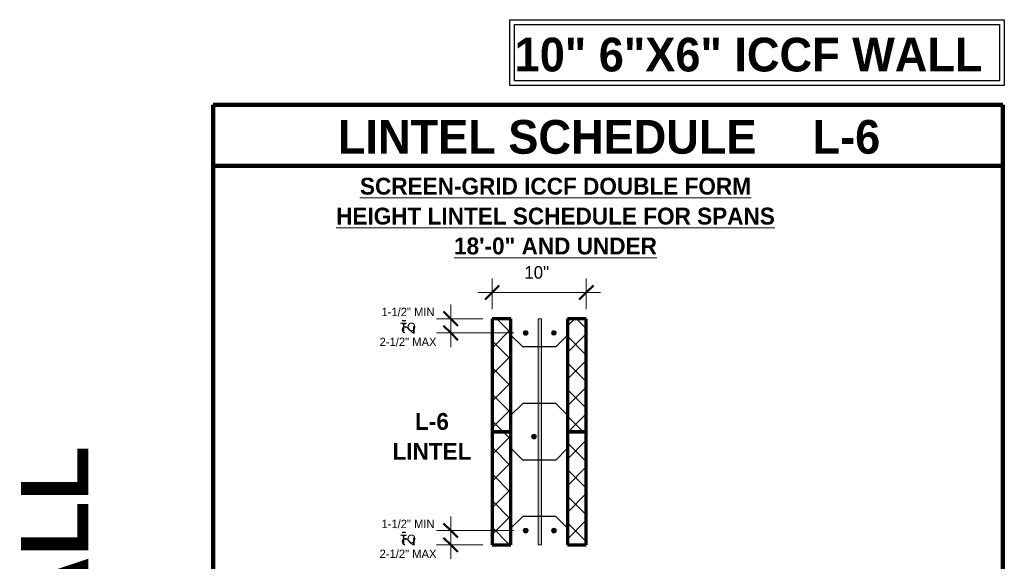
# Model space of a CAD drawing. Header units: inches. Extents: x 0 to 1357, y -35 to 287.
# Tile 12 of 13: x 1252 to 1357, y 19 to 77. Entities that reach past the tile are written whole.
import ezdxf

# ---------------------------------------------------------------- set-up
doc = ezdxf.new("R2010")
doc.units = ezdxf.units.IN
doc.header["$MEASUREMENT"] = 0
doc.linetypes.add('Hidden 1_16_', pattern=[0.09374999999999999, 0.06249999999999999, -0.03124999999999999])
doc.layers.add('A-ANNO-DIMS', color=1, linetype='Continuous')
for name, color, linetype, lineweight in [('A-ANNO-DIMS-16', 1, 'Continuous', 9), ('A-ANNO-TEXT', 2, 'Continuous', 9), ('A-DETL', 5, 'Hidden 1_16_', 9), ('A-DETL-GENF', 3, 'Continuous', 9), ('A-DETL-HLIN', 3, 'Continuous', 70), ('A-DETL-LLIN', 3, 'Continuous', 9), ('A-DETL-MLIN', 3, 'Continuous', 30)]:
    doc.layers.add(name, color=color, linetype=linetype, lineweight=lineweight)
doc.dimstyles.new('Linear_-_3_32__SBT_INCH_INCREM', dxfattribs={"dimscale": 12, "dimtxt": 0.125, "dimasz": 0.18, "dimexe": 0.125, "dimexo": 0.005208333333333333, "dimgap": 0.08333333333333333, "dimtad": 1, "dimtoh": 1, "dimdec": 0, "dimzin": 1, "dimdsep": 46, "dimlunit": 5, "dimtxsty": 'Standard', "dimtsz": 0.08838834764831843, "dimcen": 0.09, "dimdle": 0.125, "dimazin": 0, "dimtfac": 1, "dimtdec": 0, "dimtmove": 0, "dimatfit": 3, "dimfxl": 0, "dimtvp": 1, "dimtolj": 1, "dimtzin": 0, "dimarcsym": 0})
doc.dimstyles.new('Linear_-_3_32__SBT_INCH_INCREM_TO_1_2_', dxfattribs={"dimscale": 12, "dimtxt": 0.125, "dimasz": 0.18, "dimexe": 0.125, "dimexo": 0.005208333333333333, "dimgap": 0.08333333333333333, "dimtad": 1, "dimtoh": 1, "dimdec": 0, "dimzin": 1, "dimdsep": 46, "dimlunit": 5, "dimtxsty": 'Standard', "dimtsz": 0.08838834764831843, "dimcen": 0.09, "dimdle": 0.125, "dimazin": 0, "dimtfac": 1, "dimtdec": 0, "dimtmove": 0, "dimatfit": 3, "dimfxl": 0, "dimtvp": 1, "dimtolj": 1, "dimtzin": 0, "dimarcsym": 0})
pattern_1 = [(45, (1101.833, 0), (-1.414213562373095, 1.414213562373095), []), (135, (1101.833, 0), (-1.414213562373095, -1.414213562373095), [])]

# ---------------------------------------------------------------- blocks, each defined once
blk = doc.blocks.new('Reinf Bar Secti_0_ _ UNDER3')
at = {"layer": 'A-DETL-GENF'}
h = blk.add_hatch(color=256, dxfattribs=at)
edge = h.paths.add_edge_path(flags=0)
edge.add_arc((-2.081668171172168e-16, -9.96976807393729e-16), 0.2499999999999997, 180.0000000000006, 360.0000000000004)
edge.add_arc((-8.326672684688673e-17, -1.101060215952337e-15), 0.2499999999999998, 4.134721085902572e-13, 180.0000000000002)
for centre, radius, start, end in [((-8.326672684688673e-17, -1.101060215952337e-15), 0.2499999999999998, 4.134721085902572e-13, 180.0000000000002), ((-2.081668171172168e-16, -9.96976807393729e-16), 0.2499999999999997, 180.0000000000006, 4.071109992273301e-13)]:
    blk.add_arc(centre, radius, start, end, dxfattribs=at)
blk = doc.blocks.new('Reinf Bar Secti_0_ _ UNDER4')
at = {"layer": 'A-DETL-GENF'}
h = blk.add_hatch(color=256, dxfattribs=at)
edge = h.paths.add_edge_path(flags=0)
edge.add_arc((-8.326672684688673e-17, 1.101061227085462e-15), 0.2500000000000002, 180.0000000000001, 359.9999999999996)
edge.add_arc((-2.081668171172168e-16, 9.969778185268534e-16), 0.2500000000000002, 359.9999999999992, 539.9999999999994)
for centre, start, end in [((-2.081668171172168e-16, 9.969778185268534e-16), 359.9999999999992, 179.9999999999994), ((-8.326672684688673e-17, 1.101061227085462e-15), 180.0000000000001, 359.9999999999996)]:
    blk.add_arc(centre, 0.2500000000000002, start, end, dxfattribs=at)
blk = doc.blocks.new('DIMBLOCK7-LINTE_0_ _ UNDER0')
at = {"layer": 'A-ANNO-DIMS-16'}
for p, q in [((1302.266970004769, 46.15368747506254), (1302.266970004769, 49.42769165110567)), ((1312.266970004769, 46.15368747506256), (1312.266970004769, 49.42769165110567)), ((1300.766970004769, 47.92769165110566), (1313.766970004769, 47.92769165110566)), ((1302.266970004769, 47.92769165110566), (1302.266970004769, 46.15368747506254)), ((1312.266970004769, 47.92769165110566), (1312.266970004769, 46.15368747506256))]:
    blk.add_line(p, q, dxfattribs=at)
at = {"layer": 'A-ANNO-DIMS-16', "lineweight": 50}
for p, q in [((1302.266970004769, 47.92769165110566), (1303.016970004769, 48.67769165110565)), ((1312.266970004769, 47.92769165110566), (1313.016970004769, 48.67769165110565)), ((1302.266970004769, 47.92769165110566), (1301.516970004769, 47.17769165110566)), ((1312.266970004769, 47.92769165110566), (1311.516970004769, 47.17769165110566))]:
    blk.add_line(p, q, dxfattribs=at)
at = {"layer": 'A-ANNO-DIMS-16', "color": 0, "insert": (1305.69554143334, 50.73799427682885), "char_height": 1.33411214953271, "width": 3.771428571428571, "attachment_point": 1, "line_spacing_factor": 1.070803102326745}
blk.add_mtext('\\fStylus BT|b0|i0|c0|p34|;10"', dxfattribs=at)
blk = doc.blocks.new('DIMBLOCK8-LINTE_0_ _ UNDER0')
at = {"layer": 'A-ANNO-DIMS-16'}
for p, q in [((1297.875814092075, 46.65368747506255), (1297.875814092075, 42.14164004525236)), ((1301.266970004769, 45.15368747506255), (1296.375814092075, 45.15368747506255)), ((1297.875814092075, 45.15368747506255), (1301.266970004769, 45.15368747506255)), ((1304.579470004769, 43.64164004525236), (1296.375814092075, 43.64164004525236)), ((1297.875814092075, 43.64164004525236), (1304.579470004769, 43.64164004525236))]:
    blk.add_line(p, q, dxfattribs=at)
at = {"layer": 'A-ANNO-DIMS-16', "lineweight": 50}
for p, q in [((1297.875814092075, 45.15368747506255), (1297.125814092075, 45.90368747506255)), ((1297.875814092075, 45.15368747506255), (1298.625814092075, 44.40368747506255)), ((1297.875814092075, 43.64164004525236), (1297.125814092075, 44.39164004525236)), ((1297.875814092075, 43.64164004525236), (1298.625814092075, 42.89164004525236))]:
    blk.add_line(p, q, dxfattribs=at)
at = {"layer": 'A-ANNO-DIMS-16', "color": 0, "insert": (1292.697151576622, 43.48099709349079), "char_height": 1.33411214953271, "width": 2.2, "attachment_point": 1, "rotation": 90, "line_spacing_factor": 1.070803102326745}
blk.add_mtext('\\fStylus BT|b0|i0|c0|p34|;2"', dxfattribs=at)
blk = doc.blocks.new('DIMBLOCK9-LINTE_0_ _ UNDER0')
at = {"layer": 'A-ANNO-DIMS-16'}
for p, q in [((1297.875814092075, 19.6536874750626), (1297.875814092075, 24.16573490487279)), ((1304.579470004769, 22.66573490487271), (1296.375814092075, 22.6657349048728)), ((1297.875814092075, 22.66573490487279), (1304.579470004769, 22.66573490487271)), ((1301.266970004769, 21.15368747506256), (1296.375814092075, 21.15368747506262)), ((1297.875814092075, 21.1536874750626), (1301.266970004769, 21.15368747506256))]:
    blk.add_line(p, q, dxfattribs=at)
at = {"layer": 'A-ANNO-DIMS-16', "lineweight": 50}
for p, q in [((1297.875814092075, 22.66573490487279), (1297.125814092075, 23.41573490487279)), ((1297.875814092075, 22.66573490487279), (1298.625814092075, 21.91573490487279)), ((1297.875814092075, 21.1536874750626), (1297.125814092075, 21.9036874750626)), ((1297.875814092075, 21.1536874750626), (1298.625814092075, 20.4036874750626))]:
    blk.add_line(p, q, dxfattribs=at)
at = {"layer": 'A-ANNO-DIMS-16', "color": 0, "insert": (1292.697151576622, 20.99304452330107), "char_height": 1.33411214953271, "width": 2.2, "attachment_point": 1, "rotation": 90, "line_spacing_factor": 1.070803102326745}
blk.add_mtext('\\fStylus BT|b0|i0|c0|p34|;2"', dxfattribs=at)

msp = doc.modelspace()

# ---------------------------------------------------------------- hatches: boundary and pattern name
at = {"layer": 'A-DETL-GENF'}
h = msp.add_hatch(dxfattribs=at)
h.set_pattern_fill('FP10_25', style=0, pattern_type=2)
h.set_pattern_definition(pattern_1)
h.paths.add_polyline_path([(1302.266970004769, 45.15368747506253), (1302.266970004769, 33.15368747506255), (1304.266970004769, 33.15368747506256), (1304.266970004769, 45.15368747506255)], flags=0)
msp.add_hatch(color=7, dxfattribs=at).paths.add_polyline_path([(1307.516970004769, 45.15368747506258), (1307.141970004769, 45.15368747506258), (1307.141970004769, 21.15368747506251), (1307.516970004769, 21.15368747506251)], flags=0)
h = msp.add_hatch(dxfattribs=at)
h.set_pattern_fill('FP10_25', style=0, pattern_type=2)
h.set_pattern_definition(pattern_1)
h.paths.add_polyline_path([(1312.266970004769, 45.15368747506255), (1310.266970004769, 45.15368747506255), (1310.266970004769, 33.15368747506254), (1312.266970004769, 33.15368747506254)], flags=0)
h = msp.add_hatch(dxfattribs=at)
h.set_pattern_fill('FP10_25', style=0, pattern_type=2)
h.set_pattern_definition(pattern_1)
h.paths.add_polyline_path([(1302.266970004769, 21.15368747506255), (1304.266970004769, 21.15368747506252), (1304.266970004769, 33.15368747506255), (1302.266970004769, 33.15368747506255)], flags=0)
h = msp.add_hatch(dxfattribs=at)
h.set_pattern_fill('FP10_25', style=0, pattern_type=2)
h.set_pattern_definition(pattern_1)
h.paths.add_polyline_path([(1312.266970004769, 21.15368747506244), (1312.266970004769, 33.15368747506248), (1310.266970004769, 33.15368747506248), (1310.266970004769, 21.15368747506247)], flags=0)

# ---------------------------------------------------------------- linework, layer by layer
at = {"layer": 'A-DETL', "linetype": 'Continuous', "lineweight": 30}
for p, q in [((1304.145319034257, 76.89734468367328), (1356.645319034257, 76.89734468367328)), ((1304.145319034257, 69.89734468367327), (1304.145319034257, 76.89734468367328)), ((1304.645319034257, 76.39734468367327), (1356.145319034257, 76.39734468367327)), ((1304.645319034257, 70.39734468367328), (1304.645319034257, 76.39734468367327)), ((1356.145319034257, 76.39734468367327), (1356.145319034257, 70.39734468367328)), ((1356.645319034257, 76.89734468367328), (1356.645319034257, 69.89734468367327)), ((1356.145319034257, 70.39734468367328), (1304.645319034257, 70.39734468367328)), ((1356.645319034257, 69.89734468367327), (1304.145319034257, 69.89734468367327))]:
    msp.add_line(p, q, dxfattribs=at)
at = {"layer": 'A-DETL', "linetype": 'Continuous', "lineweight": 90}
for p, q in [((1272.641970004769, 67.87125108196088), (1356.478510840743, 67.87125108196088)), ((1272.641970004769, -29.69365437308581), (1272.641970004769, 67.87125108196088)), ((1356.478510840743, 67.87125108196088), (1356.478510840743, -29.6936543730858)), ((1272.641970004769, 61.37125108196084), (1356.478510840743, 61.37125108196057))]:
    msp.add_line(p, q, dxfattribs=at)
at = {"layer": 'A-DETL', "linetype": 'Continuous'}
for p, q in [((1307.516970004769, 45.15368747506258), (1307.141970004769, 45.15368747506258)), ((1307.141970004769, 21.15368747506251), (1307.516970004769, 21.15368747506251))]:
    msp.add_line(p, q, dxfattribs=at)
at = {"layer": 'A-DETL-HLIN'}
for p, q in [((1302.266970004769, 45.15368747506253), (1302.266970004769, 33.15368747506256)), ((1304.266970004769, 45.15368747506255), (1302.266970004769, 45.15368747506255)), ((1302.266970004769, 45.15368747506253), (1302.266970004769, 33.15368747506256)), ((1304.266970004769, 45.15368747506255), (1302.266970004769, 45.15368747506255)), ((1304.266970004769, 33.15368747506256), (1304.266970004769, 45.15368747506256)), ((1304.266970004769, 33.15368747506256), (1304.266970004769, 45.15368747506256)), ((1312.266970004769, 45.15368747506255), (1310.266970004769, 45.15368747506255)), ((1310.266970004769, 45.15368747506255), (1310.266970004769, 33.15368747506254)), ((1312.266970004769, 45.15368747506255), (1310.266970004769, 45.15368747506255)), ((1310.266970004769, 45.15368747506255), (1310.266970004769, 33.15368747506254)), ((1312.266970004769, 33.15368747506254), (1312.266970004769, 45.15368747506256)), ((1312.266970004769, 33.15368747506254), (1312.266970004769, 45.15368747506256)), ((1302.266970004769, 33.15368747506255), (1304.266970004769, 33.15368747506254)), ((1304.266970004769, 33.15368747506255), (1302.266970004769, 33.15368747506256)), ((1302.266970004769, 33.15368747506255), (1302.266970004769, 21.15368747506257)), ((1304.266970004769, 33.15368747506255), (1302.266970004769, 33.15368747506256)), ((1302.266970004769, 33.15368747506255), (1302.266970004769, 21.15368747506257)), ((1304.266970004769, 21.15368747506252), (1304.266970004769, 33.15368747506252)), ((1304.266970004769, 21.15368747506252), (1304.266970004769, 33.15368747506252)), ((1310.266970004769, 33.15368747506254), (1312.266970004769, 33.15368747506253)), ((1312.266970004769, 33.15368747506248), (1310.266970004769, 33.15368747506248)), ((1310.266970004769, 33.15368747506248), (1310.266970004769, 21.15368747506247)), ((1312.266970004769, 33.15368747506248), (1310.266970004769, 33.15368747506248)), ((1310.266970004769, 33.15368747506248), (1310.266970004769, 21.15368747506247)), ((1312.266970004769, 21.15368747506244), (1312.266970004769, 33.15368747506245)), ((1312.266970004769, 21.15368747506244), (1312.266970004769, 33.15368747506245)), ((1302.266970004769, 21.15368747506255), (1304.266970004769, 21.15368747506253)), ((1302.266970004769, 21.15368747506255), (1304.266970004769, 21.15368747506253)), ((1310.266970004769, 21.15368747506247), (1312.266970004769, 21.15368747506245)), ((1310.266970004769, 21.15368747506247), (1312.266970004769, 21.15368747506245))]:
    msp.add_line(p, q, dxfattribs=at)
at = {"layer": 'A-DETL-LLIN'}
for p, q in [((1307.141970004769, 45.15368747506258), (1307.141970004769, 21.15368747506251)), ((1307.516970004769, 21.15368747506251), (1307.516970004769, 45.15368747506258))]:
    msp.add_line(p, q, dxfattribs=at)
at = {"layer": 'A-DETL-MLIN'}
for p, q in [((1304.266970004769, 43.40368747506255), (1304.266970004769, 45.15368747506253)), ((1310.266970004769, 43.40368747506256), (1310.266970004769, 45.15368747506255)), ((1304.266970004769, 43.40368747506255), (1305.516970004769, 42.15368747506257)), ((1310.266970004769, 43.40368747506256), (1309.016970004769, 42.15368747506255)), ((1309.016970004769, 42.15368747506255), (1305.516970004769, 42.15368747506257)), ((1304.266970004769, 34.90368747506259), (1305.516970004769, 36.15368747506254)), ((1309.016970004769, 36.15368747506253), (1305.516970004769, 36.15368747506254)), ((1310.266970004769, 34.90368747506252), (1309.016970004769, 36.15368747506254)), ((1304.266970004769, 34.90368747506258), (1304.266970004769, 33.15368747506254)), ((1310.266970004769, 34.90368747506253), (1310.266970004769, 33.15368747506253)), ((1304.266970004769, 31.40368747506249), (1304.266970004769, 33.15368747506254)), ((1310.266970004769, 33.40368747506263), (1310.266970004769, 33.15368747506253)), ((1310.266970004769, 31.40368747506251), (1310.266970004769, 33.15368747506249)), ((1310.266970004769, 32.90368747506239), (1310.266970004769, 33.15368747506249)), ((1304.266970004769, 31.4036874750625), (1305.516970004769, 30.15368747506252)), ((1310.266970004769, 31.4036874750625), (1309.016970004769, 30.1536874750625)), ((1309.016970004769, 30.1536874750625), (1305.516970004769, 30.15368747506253)), ((1304.266970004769, 22.90368747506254), (1305.516970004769, 24.15368747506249)), ((1309.016970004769, 24.15368747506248), (1305.516970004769, 24.1536874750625)), ((1310.266970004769, 22.90368747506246), (1309.016970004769, 24.15368747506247)), ((1304.266970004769, 22.90368747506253), (1304.266970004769, 21.15368747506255)), ((1310.266970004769, 22.90368747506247), (1310.266970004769, 21.15368747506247))]:
    msp.add_line(p, q, dxfattribs=at)

# ---------------------------------------------------------------- block references
at = {"layer": 'A-DETL-GENF'}
for name, p in [('Reinf Bar Secti_0_ _ UNDER3', (1305.829470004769, 43.64164004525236)), ('Reinf Bar Secti_0_ _ UNDER3', (1306.710259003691, 32.64164004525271)), ('Reinf Bar Secti_0_ _ UNDER4', (1305.829470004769, 22.6657349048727))]:
    msp.add_blockref(name, p, dxfattribs=at)
at = {"layer": 'A-DETL-GENF', "rotation": 180}
for name, p in [('Reinf Bar Secti_0_ _ UNDER4', (1308.829470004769, 43.64164004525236)), ('Reinf Bar Secti_0_ _ UNDER3', (1308.829470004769, 22.66573490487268))]:
    msp.add_blockref(name, p, dxfattribs=at)

# ---------------------------------------------------------------- texts
at = {"layer": 'A-ANNO-TEXT', "color": 7}
for s, insert, char_height, width, attachment_point, line_spacing_factor in [('\\fStylus BT|b1|i0|c0|p34|;10" 6"X6" ICCF WALL', (1304.662295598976, 74.98422222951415), 3.582554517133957, 59.32799999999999, 1, 1.063354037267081), ('\\fStylus BT|b1|i0|c0|p34|;LINTEL SCHEDULE', (1285.892505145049, 66.25013591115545), 3.582554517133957, 50.20799999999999, 1, 1.063354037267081), ('\\fStylus BT|b1|i0|c0|p34|;L-6', (1336.289096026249, 66.25013591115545), 3.582554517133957, 9.311999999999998, 1, 1.063354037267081), ('\\fStylus BT|b1|i0|c0|p34|;\\LSCREEN-GRID ICCF DOUBLE FORM\\l\\P\\LHEIGHT LINTEL SCHEDULE FOR SPANS\\l\\P\\L18\'-0" AND UNDER', (1308.996239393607, 60.11925404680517), 1.791277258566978, 54.40799999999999, 2, 1.063354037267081), ('\\fStylus BT|b0|i0|c0|p34|;1-1/2" MIN\\PTO\\P2-1/2" MAX', (1293.340717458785, 46.31392780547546), 0.8894080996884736, 8.027999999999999, 2, 1.070803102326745), ('\\fStylus BT|b1|i0|c0|p34|;L-6\\PLINTEL', (1295.883687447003, 35.141726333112), 1.791277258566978, 8.879999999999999, 2, 1.063354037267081), ('\\fStylus BT|b0|i0|c0|p34|;1-1/2" MIN\\PTO\\P2-1/2" MAX', (1293.340717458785, 23.81392780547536), 0.8894080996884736, 8.027999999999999, 2, 1.070803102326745)]:
    msp.add_mtext(s, dxfattribs=dict(at, insert=insert, char_height=char_height, width=width, attachment_point=attachment_point, line_spacing_factor=line_spacing_factor))
at = {"layer": 'A-ANNO-TEXT', "color": 253, "insert": (1252.242464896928, -21.04653549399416), "char_height": 7.165109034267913, "width": 59.90399999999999, "attachment_point": 1, "rotation": 90, "line_spacing_factor": 1.063354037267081}
msp.add_mtext('\\fStylus BT|b1|i0|c0|p34|;ICCF WALL', dxfattribs=at)

# ---------------------------------------------------------------- dimensions: what is measured, and where the dimension line sits
at = {"layer": 'A-ANNO-DIMS', "lineweight": 9}
dim = msp.add_linear_dim(base=(1312.266970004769, 47.92769165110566), p1=(1302.266970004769, 45.15368747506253), p2=(1312.266970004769, 45.15368747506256), dimstyle='Linear_-_3_32__SBT_INCH_INCREM_TO_1_2_', dxfattribs=at)
dim.commit()
dim.dimension.update_dxf_attribs({"geometry": 'DIMBLOCK7-LINTE_0_ _ UNDER0', "text_midpoint": (1307.266970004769, 49.67769165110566)})
for base, p1, p2, picture, middle in [((1297.875814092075, 43.64164004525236), (1302.266970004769, 45.15368747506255), (1305.579470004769, 43.64164004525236), 'DIMBLOCK8-LINTE_0_ _ UNDER0', (1296.375814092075, 41.14899935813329)), ((1297.875814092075, 22.66573490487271), (1302.266970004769, 21.15368747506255), (1305.579470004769, 22.6657349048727), 'DIMBLOCK9-LINTE_0_ _ UNDER0', (1299.375814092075, 28.6583755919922))]:
    dim = msp.add_linear_dim(base=base, p1=p1, p2=p2, angle=89.99999999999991, dimstyle='Linear_-_3_32__SBT_INCH_INCREM', dxfattribs=at)
    dim.commit()
    dim.dimension.update_dxf_attribs({"geometry": picture, "text_midpoint": middle})

doc.saveas('drawing.dxf')
